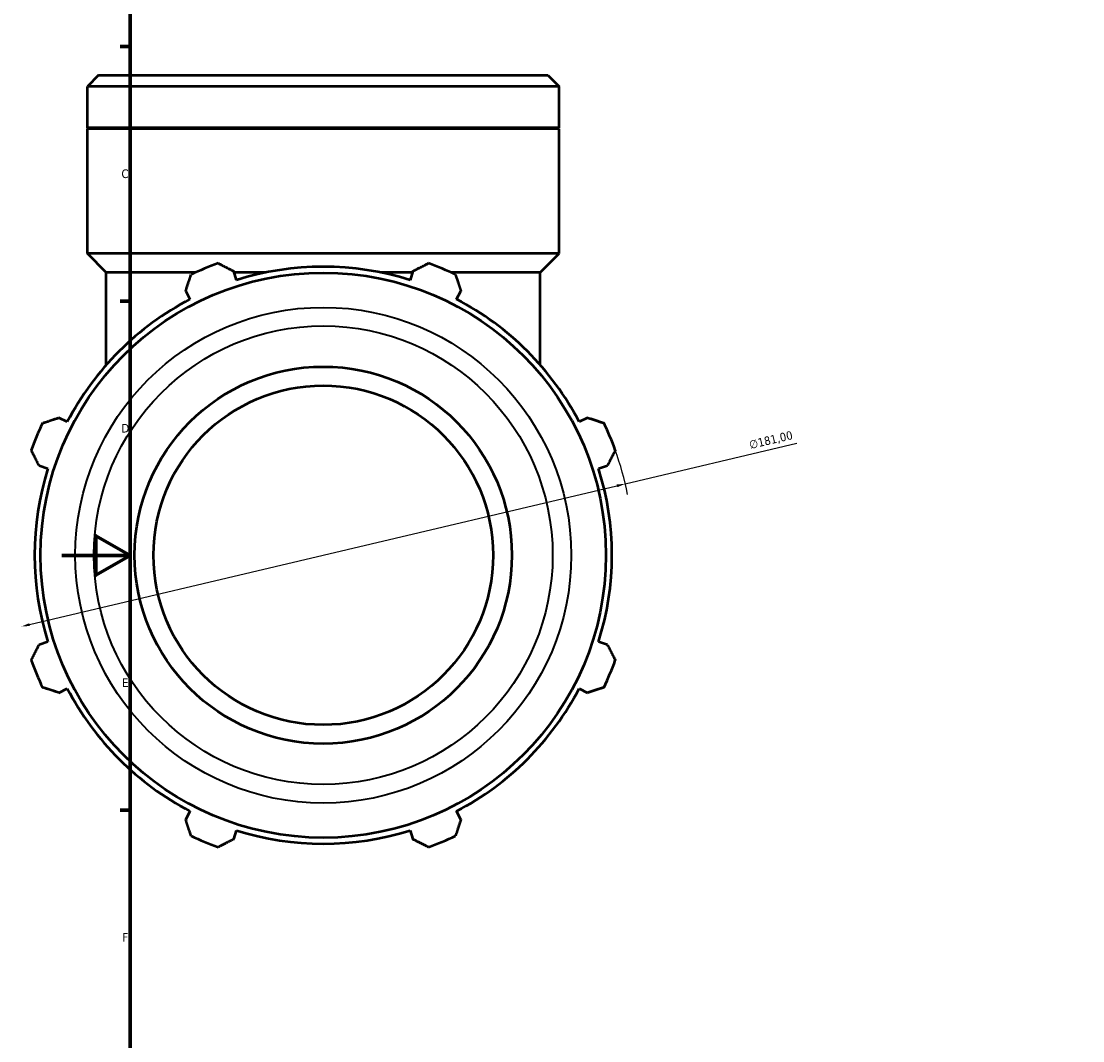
# Model space of a CAD drawing. Header units: millimetres. Extents: x -12 to 1398, y -216 to 1122.
# Tile 2 of 10: x -12 to 298, y 155 to 453. Entities that reach past the tile are written whole.
import ezdxf

# ---------------------------------------------------------------- set-up
doc = ezdxf.new("R2010")
doc.units = ezdxf.units.MM
for name, color, linetype, lineweight in [('Border (ISO)', 7, 'Continuous', 70), ('Dimension (ISO)', 7, 'Continuous', 25), ('Visible (ISO)', 7, 'Continuous', 50), ('Visible Narrow (ISO)', 7, 'Continuous', 35)]:
    doc.layers.add(name, color=color, linetype=linetype, lineweight=lineweight)
doc.styles.add('Note Text (ISO)', font='tahoma.ttf')
doc.dimstyles.new('Default (ISO)', dxfattribs={"dimtxt": 2.5, "dimasz": 2.5, "dimexe": 3.175, "dimexo": 0, "dimgap": 0.762, "dimtad": 1, "dimrnd": 1e-08, "dimzin": 0, "dimtxsty": 'Note Text (ISO)', "dimcen": 0.09, "dimdle": 10, "dimclrd": 256, "dimclre": 256, "dimclrt": 232, "dimazin": 0, "dimtfac": 1.40208, "dimtmove": 0, "dimatfit": 3, "dimfxl": 1, "dimtolj": 1, "dimtzin": 0, "dimlwd": -1, "dimlwe": -1, "dimarcsym": 0})

# ---------------------------------------------------------------- blocks, each defined once
blk = doc.blocks.new('Borders Default Border')
at = {"layer": 'Border (ISO)'}
for p, q in [((20, 445.5), (17.1, 445.5)), ((20, 371.25), (17.1, 371.25)), ((20, 222.75), (17.1, 222.75))]:
    blk.add_line(p, q, dxfattribs=at)
at = {"layer": 'Border (ISO)', "flags": 128}
for points in [[(20, 20), (20, 574), (821, 574), (821, 20), (20, 20)], [(0, 297), (20, 297), (10, 302.77), (10, 291.23), (20, 297)]]:
    blk.add_lwpolyline(points, dxfattribs=at)
at = {"layer": 'Border (ISO)', "color": 232, "true_color": 0xca0064, "char_height": 2.5, "attachment_point": 7, "style": 'Note Text (ISO)'}
for s, insert in [('C', (17.43, 407.08)), ('D', (17.43, 332.88)), ('E', (17.64, 258.63)), ('F', (17.7, 184.38))]:
    blk.add_mtext(s, dxfattribs=dict(at, insert=insert))
blk = doc.blocks.new('*D15')
at = {"layer": 'Defpoints', "color": 0, "transparency": 16777216}
for p in [(164.35, 317.91), (-11.79, 276.28)]:
    blk.add_point(p, dxfattribs=at)
at = {"layer": 'Dimension (ISO)', "transparency": 16777216}
for p, q in [((164.35, 317.91), (214.42, 329.75)), ((-9.36, 276.85), (161.92, 317.34))]:
    blk.add_line(p, q, dxfattribs=at)
blk.add_arc((76.28, 297.09), 90.5, 11.2893, 19.792, dxfattribs=at)
for points in [[(161.82, 317.74), (162.02, 316.93), (164.35, 317.91)], [(-9.45, 277.26), (-9.26, 276.45), (-11.79, 276.28)]]:
    blk.add_solid(points, dxfattribs=at)
at = {"layer": 'Dimension (ISO)', "color": 232, "true_color": 0xca0064, "transparency": 16777216, "insert": (200.25, 330.48), "char_height": 2.5, "attachment_point": 1, "rotation": 13.2994, "style": 'Note Text (ISO)'}
blk.add_mtext('\\A1;∅181,00', dxfattribs=at)

msp = doc.modelspace()

# ---------------------------------------------------------------- linework, layer by layer
at = {"layer": 'Visible (ISO)'}
for p, q in [((10.788, 437.095), (7.486, 433.793)), ((10.788, 437.095), (141.774, 437.095)), ((141.774, 437.095), (145.076, 433.793)), ((7.486, 421.795), (7.486, 433.793)), ((145.076, 433.793), (7.486, 433.793)), ((145.076, 421.795), (145.076, 433.793)), ((145.076, 421.795), (7.486, 421.795)), ((7.786, 421.495), (7.486, 421.795)), ((145.076, 421.495), (7.486, 421.495)), ((7.486, 385.095), (7.486, 421.495)), ((144.776, 421.495), (145.076, 421.795)), ((145.076, 385.095), (145.076, 421.495)), ((145.076, 385.095), (7.486, 385.095)), ((12.989, 379.591), (7.486, 385.095)), ((139.572, 379.591), (145.076, 385.095)), ((39.071, 379.591), (12.989, 379.591)), ((12.989, 352.574), (12.989, 379.591)), ((50.972, 377.364), (50.156, 379.954)), ((59.605, 379.591), (50.27, 379.591)), ((102.292, 379.591), (92.957, 379.591)), ((102.406, 379.954), (101.59, 377.364)), ((139.572, 379.591), (113.491, 379.591)), ((139.572, 352.574), (139.572, 379.591)), ((36.164, 374.158), (37.418, 371.75)), ((115.144, 371.75), (116.398, 374.158)), ((1.626, 335.958), (-0.783, 337.211)), ((153.344, 337.211), (150.936, 335.958)), ((-6.578, 323.22), (-3.989, 322.404)), ((156.55, 322.404), (159.14, 323.22)), ((-3.989, 271.786), (-6.578, 270.969)), ((159.14, 270.969), (156.55, 271.786)), ((-0.783, 256.978), (1.626, 258.232)), ((150.936, 258.232), (153.344, 256.978)), ((37.418, 222.439), (36.164, 220.031)), ((116.398, 220.031), (115.144, 222.439)), ((50.156, 214.236), (50.972, 216.825)), ((101.59, 216.825), (102.406, 214.236))]:
    msp.add_line(p, q, dxfattribs=at)
for radius in [82.418, 55, 49.5]:
    msp.add_circle((76.281, 297.095), radius, dxfattribs=at)
for radius, start, end in [(90.5, 109.79198, 115.20802), (84.165, 72.5, 107.5), (90.5, 64.79198, 70.20802), (84.165, 117.5, 152.5), (84.165, 27.5, 62.5), (90.5, 154.79198, 160.20802), (90.5, 19.79198, 25.20802), (84.165, 162.5, 197.5), (84.165, 342.5, 17.5), (90.5, 199.79198, 205.20802), (90.5, 334.79198, 340.20802), (84.165, 207.5, 242.5), (84.165, 297.5, 332.5), (84.165, 252.5, 287.5), (90.5, 244.79198, 250.20802), (90.5, 289.79198, 295.20802)]:
    msp.add_arc((76.281, 297.095), radius, start, end, dxfattribs=at)
for points, weights in [([(45.637, 382.249), (47.942, 381.078), (50.156, 379.954)], [1, 1.00096305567, 1.00110913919]), ([(102.406, 379.954), (104.619, 381.078), (106.925, 382.249)], [1.00110913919, 1.00096305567, 1]), ([(36.164, 374.158), (36.934, 376.518), (37.736, 378.976)], [1.00110913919, 1.00096305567, 1]), ([(114.825, 378.976), (115.628, 376.518), (116.398, 374.158)], [1, 1.00096305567, 1.00110913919]), ([(-5.601, 335.639), (-3.142, 336.441), (-0.783, 337.211)], [1, 1.00096305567, 1.00110913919]), ([(153.344, 337.211), (155.704, 336.441), (158.162, 335.639)], [1.00110913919, 1.00096305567, 1]), ([(-6.578, 323.22), (-7.702, 325.433), (-8.873, 327.739)], [1.00110913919, 1.00096305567, 1]), ([(161.435, 327.739), (160.264, 325.433), (159.14, 323.22)], [1, 1.00096305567, 1.00110913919]), ([(-8.873, 266.451), (-7.702, 268.756), (-6.578, 270.969)], [1, 1.00096305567, 1.00110913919]), ([(159.14, 270.969), (160.264, 268.756), (161.435, 266.451)], [1.00110913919, 1.00096305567, 1]), ([(-0.783, 256.978), (-3.142, 257.748), (-5.601, 258.55)], [1.00110913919, 1.00096305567, 1]), ([(158.162, 258.55), (155.704, 257.748), (153.344, 256.978)], [1, 1.00096305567, 1.00110913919]), ([(37.736, 215.213), (36.934, 217.671), (36.164, 220.031)], [1, 1.00096305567, 1.00110913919]), ([(116.398, 220.031), (115.628, 217.671), (114.825, 215.213)], [1.00110913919, 1.00096305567, 1]), ([(50.156, 214.236), (47.942, 213.112), (45.637, 211.941)], [1.00110913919, 1.00096305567, 1]), ([(106.925, 211.941), (104.619, 213.112), (102.406, 214.236)], [1, 1.00096305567, 1.00110913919])]:
    msp.add_rational_spline(points, weights, degree=2, dxfattribs=at)
at = {"layer": 'Visible Narrow (ISO)'}
for radius in [72.301, 66.885]:
    msp.add_circle((76.281, 297.095), radius, dxfattribs=at)

# ---------------------------------------------------------------- block references
msp.add_blockref('Borders Default Border', (0, 0))

# ---------------------------------------------------------------- dimensions: what is measured, and where the dimension line sits
at = {"layer": 'Dimension (ISO)'}
dim = msp.add_diameter_dim_2p(p1=(-11.792, 276.276), p2=(164.354, 317.913), dimstyle='Default (ISO)', override={"dimdec": 2, "dimlfac": 1, "dimtp": 0, "dimtm": 0, "dimtdec": 2, "dimatfit": 2}, dxfattribs=at)
dim.commit()
dim.dimension.update_dxf_attribs({"geometry": '*D15', "text_midpoint": (207.425, 328.094), "dimtype": 163})

doc.saveas('drawing.dxf')
